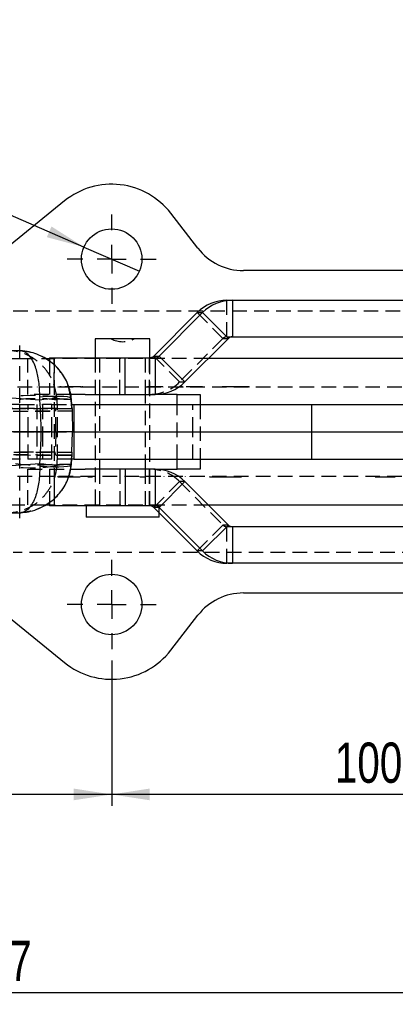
# Model space of a CAD drawing. Extents: x 79 to 812, y 8 to 551.
# Tile 12 of 31: x 301 to 366, y 191 to 362. Entities that reach past the tile are written whole.
import ezdxf

# ---------------------------------------------------------------- set-up
doc = ezdxf.new("R2010")
doc.units = 0
doc.header["$LTSCALE"] = 2
doc.linetypes.add('CENTERX2', pattern=[20.32, 12.7, -2.54, 2.54, -2.54])
doc.linetypes.add('HIDDEN', pattern=[1.905, 1.27, -0.635])
doc.layers.get('0').update_dxf_attribs({"linetype": 'CONTINUOUS'})
doc.styles.add('SLDTEXTSTYLE0', font='TXT', dxfattribs={"width": 0.75})
doc.dimstyles.new('SLDDIMSTYLE0', dxfattribs={"dimtxt": 7, "dimasz": 6.604, "dimexe": 0, "dimexo": 0.0625, "dimgap": 1.75, "dimtad": 1, "dimdec": 3, "dimrnd": 1e-09, "dimzin": 12, "dimtxsty": 'SLDTEXTSTYLE0', "dimsah": 1, "dimcen": 0.09, "dimazin": 3, "dimtfac": 1, "dimtdec": 3, "dimtofl": 0, "dimtmove": 0, "dimatfit": 3, "dimtolj": 1, "dimtzin": 12})
doc.dimstyles.new('SLDDIMSTYLE2', dxfattribs={"dimtxt": 7, "dimasz": 6.604, "dimexe": 0, "dimexo": 0.0625, "dimgap": 1.75, "dimtad": 1, "dimdec": 0, "dimrnd": 1e-09, "dimzin": 12, "dimtxsty": 'SLDTEXTSTYLE0', "dimsah": 1, "dimcen": 0.09, "dimazin": 3, "dimtfac": 1, "dimtdec": 0, "dimtofl": 0, "dimtmove": 0, "dimatfit": 3, "dimtolj": 1, "dimtzin": 12})
doc.dimstyles.new('SLDDIMSTYLE4', dxfattribs={"dimtxt": 7, "dimasz": 6.604, "dimexe": 0, "dimexo": 0.0625, "dimgap": 1.75, "dimtad": 1, "dimdec": 3, "dimrnd": 1e-09, "dimzin": 12, "dimtxsty": 'SLDTEXTSTYLE0', "dimblk1": 'NONE', "dimsah": 1, "dimcen": 0, "dimazin": 3, "dimtfac": 1, "dimtdec": 3, "dimtmove": 0, "dimatfit": 3, "dimtolj": 1, "dimtzin": 12})

# ---------------------------------------------------------------- blocks, each defined once
blk = doc.blocks.new('_D_5')
at = {"color": 179, "linetype": 'CONTINUOUS'}
for p, q in [((316.96, 250.33), (316.96, 225.08)), ((416.96, 250.33), (416.96, 225.08)), ((416.96, 227.08), (316.96, 227.08))]:
    blk.add_line(p, q, dxfattribs=at)
for points in [[(316.96, 227.08), (323.56, 226.07), (323.56, 228.1)], [(416.96, 227.08), (410.35, 228.1), (410.35, 226.07)]]:
    blk.add_solid(points, dxfattribs=at)
at = {"color": 179, "linetype": 'CONTINUOUS', "insert": (355.78, 236.1, -74.16), "char_height": 7, "attachment_point": 1, "style": 'SLDTEXTSTYLE0'}
blk.add_mtext('100', dxfattribs=at)
blk = doc.blocks.new('_D_6')
at = {"color": 179, "linetype": 'CONTINUOUS'}
for p, q in [((155.35, 277.38), (155.35, 225.08)), ((316.96, 250.33), (316.96, 225.08)), ((316.96, 227.08), (155.35, 227.08))]:
    blk.add_line(p, q, dxfattribs=at)
for points in [[(155.35, 227.08), (161.95, 226.07), (161.95, 228.1)], [(316.96, 227.08), (310.35, 228.1), (310.35, 226.07)]]:
    blk.add_solid(points, dxfattribs=at)
at = {"color": 179, "linetype": 'CONTINUOUS', "insert": (227.77, 236.1, -74.16), "char_height": 7, "attachment_point": 1, "style": 'SLDTEXTSTYLE0'}
blk.add_mtext('162', dxfattribs=at)
blk = doc.blocks.new('_D_7')
at = {"color": 179, "linetype": 'CONTINUOUS'}
for p, q in [((155.35, 277.38), (155.35, 190.62)), ((441.96, 275.33), (441.96, 190.62)), ((441.96, 192.62), (155.35, 192.62))]:
    blk.add_line(p, q, dxfattribs=at)
for points in [[(155.35, 192.62), (161.95, 191.61), (161.95, 193.64)], [(441.96, 192.62), (435.35, 193.64), (435.35, 191.61)]]:
    blk.add_solid(points, dxfattribs=at)
at = {"color": 179, "linetype": 'CONTINUOUS', "insert": (291.31, 201.65, -74.16), "char_height": 7, "attachment_point": 1, "style": 'SLDTEXTSTYLE0'}
blk.add_mtext('287', dxfattribs=at)
blk = doc.blocks.new('_D_10')
at = {"color": 179, "linetype": 'CONTINUOUS'}
for q in [(240.3, 353.41), (321.77, 317.99)]:
    blk.add_line((312.14, 322.17), q, dxfattribs=at)
blk.add_solid([(312.14, 322.17), (306.49, 325.74), (305.68, 323.88)], dxfattribs=at)
at = {"color": 179, "linetype": 'CONTINUOUS', "char_height": 7, "attachment_point": 1, "rotation": 336.5012, "style": 'SLDTEXTSTYLE0'}
for s, insert in [('%%c', (243.89, 361.67, -74.16)), ('10,5', (253.62, 357.56, -74.16))]:
    blk.add_mtext(s, dxfattribs=dict(at, insert=insert))
blk = doc.blocks.new('_NONE')
blk = doc.blocks.new('SW_CENTERMARKSYMBOL_3')
at = {"color": 0, "linetype": 'CONTINUOUS'}
for p, q in [((0, 5), (0, 7.75)), ((0, 0), (0, 2.5)), ((-5, 0), (-7.75, 0)), ((0, 0), (-2.5, 0)), ((0, 0), (0, -2.5)), ((0, 0), (2.5, 0)), ((5, 0), (7.75, 0)), ((0, -5), (0, -7.75))]:
    blk.add_line(p, q, dxfattribs=at)
blk = doc.blocks.new('SW_CENTERMARKSYMBOL_4')
at = {"color": 0, "linetype": 'CONTINUOUS'}
for p, q in [((0, 5), (0, 7.75)), ((0, 0), (0, 2.5)), ((-5, 0), (-7.75, 0)), ((0, 0), (-2.5, 0)), ((0, 0), (0, -2.5)), ((0, 0), (2.5, 0)), ((5, 0), (7.75, 0)), ((0, -5), (0, -7.75))]:
    blk.add_line(p, q, dxfattribs=at)

msp = doc.modelspace()

# ---------------------------------------------------------------- linework, layer by layer
at = {"color": 7, "linetype": 'CONTINUOUS'}
for p, q in [((308.7811, 330.1889), (283.497, 309.7389)), ((331.9538, 321.954), (327.2303, 328.0465)), ((394.0559, 318.0812), (339.8568, 318.0812)), ((337.0116, 312.9312), (337.9558, 312.9312)), ((337.9558, 312.9312), (337.9558, 306.5812)), ((337.9558, 312.9312), (371.1675, 312.9312)), ((331.818, 310.7784), (324.2689, 303.2241)), ((325.2131, 303.2241), (332.7622, 310.7784)), ((331.818, 310.7784), (332.7622, 310.7784)), ((332.7622, 310.7784), (337.2492, 306.2883)), ((314.0868, 306.2312), (314.0868, 302.9312)), ((323.6118, 306.2312), (314.0868, 306.2312)), ((323.6118, 302.9312), (323.6118, 306.2312)), ((329.7001, 298.7339), (337.2492, 306.2883)), ((337.9558, 306.5812), (371.1675, 306.5812)), ((300.9563, 304.1722), (300.9563, 305.0812)), ((299.8794, 304.2187), (301.1312, 304.1406)), ((305.3801, 302.8312), (306.1493, 302.8312)), ((306.1493, 302.9312), (306.1493, 302.343)), ((306.1493, 302.9312), (319.3214, 302.9312)), ((319.3214, 296.5812), (319.3214, 302.9312)), ((319.3214, 302.9312), (324.5064, 302.9312)), ((324.2689, 303.2241), (325.2131, 303.2241)), ((324.5064, 302.9312), (324.5064, 296.5812)), ((325.2131, 303.2241), (329.7001, 298.7339)), ((374.3847, 302.8312), (333.7945, 302.8312)), ((304.4682, 295.5802), (294.7682, 296.2736)), ((304.4682, 295.5802), (304.4714, 296.117)), ((312.3493, 296.5812), (309.815, 296.5812)), ((309.9585, 295.6338), (309.9335, 295.9322)), ((312.3493, 296.5812), (319.3214, 296.5812)), ((319.3214, 296.5812), (324.5064, 296.5812)), ((328.3493, 296.5812), (324.5064, 296.5812)), ((328.3493, 294.8312), (328.3493, 296.5812)), ((332.3493, 296.5812), (332.3493, 294.8312)), ((310.0162, 294.8312), (309.9611, 295.6352)), ((310.0166, 294.8312), (310.3774, 294.8312)), ((310.3774, 294.8312), (310.3774, 290.0812)), ((310.3774, 294.8312), (351.7791, 294.8312)), ((351.7791, 290.0812), (351.7791, 294.8312)), ((351.7791, 294.8312), (407.2078, 294.8312)), ((310.0683, 293.677), (310.1485, 290.0812)), ((310.0402, 286.5205), (310.1485, 290.0812)), ((310.1748, 290.0812), (310.3774, 290.0812)), ((310.3774, 290.0812), (310.3774, 285.3312)), ((310.3774, 290.0812), (351.7791, 290.0812)), ((351.7791, 285.3312), (351.7791, 290.0812)), ((351.7791, 290.0812), (407.2078, 290.0812)), ((294.7682, 283.8887), (304.4682, 284.5821)), ((304.4682, 284.5821), (304.4714, 284.0454)), ((309.9611, 284.5271), (310.0184, 285.3312)), ((310.3774, 285.3312), (310.0181, 285.3312)), ((310.3774, 285.3312), (351.7791, 285.3312)), ((328.3493, 283.5812), (328.3493, 285.3312)), ((332.3493, 285.3312), (332.3493, 283.5812)), ((351.7791, 285.3312), (407.2078, 285.3312)), ((309.8284, 283.5812), (312.3493, 283.5812)), ((319.3214, 283.5812), (312.3493, 283.5812)), ((319.3214, 283.5812), (319.3214, 277.2312)), ((324.5064, 283.5812), (319.3214, 283.5812)), ((324.5064, 283.5812), (324.5064, 277.2312)), ((324.5064, 283.5812), (328.3493, 283.5812)), ((329.7001, 281.4284), (325.2131, 276.9383)), ((337.2492, 273.8741), (329.7001, 281.4284)), ((306.1493, 277.3312), (305.398, 277.3312)), ((306.1493, 277.8159), (306.1493, 277.2312)), ((319.3214, 277.2312), (306.1493, 277.2312)), ((312.4993, 277.2312), (312.4993, 275.2312)), ((324.5064, 277.2312), (319.3214, 277.2312)), ((374.3847, 277.3312), (333.7945, 277.3312)), ((301.1312, 276.0217), (299.8794, 275.9436)), ((300.9563, 275.0812), (300.9563, 276.0876)), ((325.1993, 275.2312), (325.1993, 276.4883)), ((325.1993, 276.0071), (331.818, 269.3839)), ((332.7622, 269.3839), (325.2131, 276.9383)), ((325.1993, 275.2312), (312.4993, 275.2312)), ((337.2492, 273.8741), (332.7622, 269.3839)), ((337.9558, 273.5812), (337.9558, 267.2312)), ((371.1675, 273.5812), (337.9558, 273.5812)), ((283.497, 270.4234), (308.7811, 249.9734)), ((332.7622, 269.3839), (331.818, 269.3839)), ((337.9558, 267.2312), (337.0116, 267.2312)), ((371.1675, 267.2312), (337.9558, 267.2312)), ((339.8568, 262.0812), (394.0559, 262.0812)), ((327.2303, 252.1158), (331.9538, 258.2083))]:
    msp.add_line(p, q, dxfattribs=at)
at = {"color": 7, "linetype": 'HIDDEN'}
for p, q in [((337.0116, 306.5812), (337.0116, 312.9312)), ((299.8256, 311.0812), (419.5232, 311.0812)), ((336.305, 306.2883), (331.818, 310.7784)), ((336.305, 306.2883), (328.7559, 298.7339)), ((336.305, 306.2883), (337.2492, 306.2883)), ((337.0116, 306.5812), (337.9558, 306.5812)), ((302.3493, 302.7812), (196.4386, 302.7812)), ((300.9563, 302.7812), (233.9563, 302.7812)), ((300.9563, 276.0876), (300.9563, 304.1722)), ((300.9563, 302.8312), (305.3801, 302.8312)), ((302.3493, 296.5812), (302.3493, 302.7812)), ((306.1493, 302.8312), (306.9563, 302.8312)), ((306.9563, 302.8312), (306.9563, 277.3312)), ((333.7945, 302.8312), (306.9563, 302.8312)), ((306.9563, 297.8312), (306.9563, 302.8312)), ((314.0868, 302.9312), (314.0868, 277.2312)), ((314.8493, 302.9312), (314.8493, 296.5812)), ((318.3773, 296.5812), (318.3773, 302.9312)), ((322.8493, 296.5812), (322.8493, 302.9312)), ((323.5623, 302.9312), (323.6118, 302.9324)), ((323.5623, 296.5812), (323.5623, 302.9312)), ((323.6118, 277.2312), (323.6118, 302.9312)), ((328.7559, 298.7339), (324.2689, 303.2241)), ((306.1493, 302.343), (306.1493, 296.5812)), ((306.9563, 297.8312), (294.0429, 297.8312)), ((301.0363, 297.8812), (301.0363, 297.8312)), ((303.9959, 297.8812), (303.9959, 297.8312)), ((416.9563, 297.8312), (306.9563, 297.8312)), ((307.537, 297.8812), (307.537, 297.8312)), ((307.9488, 297.8812), (307.9488, 297.8312)), ((308.1434, 297.8812), (308.1434, 297.8312)), ((308.1434, 297.8812), (308.1579, 297.8812)), ((308.1579, 297.8812), (308.1579, 297.8312)), ((311.3233, 297.8812), (308.1579, 297.8812)), ((309.8243, 297.8812), (309.8243, 297.8312)), ((310.3583, 297.8812), (310.3583, 297.8312)), ((310.6253, 297.8812), (310.6253, 297.8312)), ((311.3233, 297.8812), (311.3233, 297.8312)), ((311.3732, 297.8812), (311.3732, 297.8312)), ((311.6547, 297.8812), (311.6547, 297.8312)), ((311.8091, 297.8812), (311.8091, 297.8312)), ((311.9635, 297.8812), (311.9635, 297.8312)), ((315.2988, 297.8812), (315.2988, 297.8312)), ((317.6504, 297.8812), (317.6504, 297.8312)), ((320.137, 297.8812), (320.137, 297.8312)), ((323.1635, 297.8812), (323.1635, 297.8312)), ((323.3549, 297.8812), (323.3549, 297.8312)), ((325.6421, 297.8812), (323.3549, 297.8812)), ((325.6421, 297.8812), (325.6421, 297.8312)), ((325.84, 297.8812), (325.84, 297.8312)), ((328.7559, 298.7339), (329.7001, 298.7339)), ((329.0723, 297.8812), (329.0723, 297.8312)), ((329.2139, 297.8812), (329.2139, 297.8312)), ((329.2186, 297.8812), (329.2139, 297.8812)), ((329.2509, 297.8812), (329.2509, 297.8312)), ((329.2509, 297.8812), (329.2573, 297.8812)), ((329.2573, 297.8812), (329.2573, 297.8312)), ((332.4292, 297.8812), (329.2573, 297.8812)), ((329.3924, 297.8812), (329.3924, 297.8312)), ((331.7488, 297.8812), (331.7488, 297.8312)), ((332.2635, 297.8812), (332.2635, 297.8312)), ((332.4292, 297.8812), (332.4292, 297.8312)), ((332.7782, 297.8812), (332.7782, 297.8312)), ((336.1714, 297.8812), (336.1714, 297.8312)), ((336.3017, 297.8812), (336.3017, 297.8312)), ((336.313, 297.8812), (336.313, 297.8312)), ((336.4802, 297.8812), (336.4802, 297.8312)), ((336.6491, 297.8812), (336.6491, 297.8312)), ((336.7682, 297.8812), (336.7682, 297.8312)), ((337.2346, 297.8812), (337.2346, 297.8312)), ((337.3327, 297.8812), (337.3327, 297.8312)), ((339.8194, 297.8812), (337.3327, 297.8812)), ((338.8093, 297.8812), (338.8093, 297.8312)), ((339.8194, 297.8812), (339.8194, 297.8312)), ((340.3341, 297.8812), (340.3341, 297.8312)), ((340.8488, 297.8812), (340.8488, 297.8312)), ((309.815, 296.5812), (302.3493, 296.5812)), ((314.8493, 296.5812), (314.8493, 283.5812)), ((322.8493, 283.5812), (322.8493, 296.5812)), ((301.0096, 294.8312), (234.9879, 294.8312)), ((301.0096, 290.0812), (301.0096, 294.8312)), ((301.0096, 294.8312), (304.9004, 294.8312)), ((302.4161, 290.0812), (302.4161, 294.8312)), ((303.9329, 294.8312), (303.9329, 290.0812)), ((304.9004, 294.8312), (304.9004, 290.0812)), ((306.5787, 294.8312), (304.9004, 294.8312)), ((306.5787, 290.0812), (306.5787, 294.8312)), ((306.5787, 294.8312), (310.0166, 294.8312)), ((307.4609, 295.6029), (307.4474, 295.8062)), ((307.5475, 290.0812), (307.5475, 294.8312)), ((309.9024, 295.7456), (309.9419, 295.8467)), ((309.9024, 295.7456), (309.9172, 295.5802)), ((309.9172, 295.5802), (309.9611, 295.6351)), ((310.0634, 294.1425), (310.0162, 294.8312)), ((328.3493, 285.3312), (328.3493, 294.8312)), ((331.0891, 290.0812), (331.0891, 294.8312)), ((332.3493, 294.8312), (332.3493, 285.3312)), ((204.5753, 293.2254), (307.2436, 293.677)), ((307.3655, 294.1424), (204.9494, 293.6919)), ((310.0683, 293.677), (223.2732, 293.2956)), ((223.3248, 293.7612), (310.0703, 294.1423)), ((307.2637, 290.0812), (307.2436, 293.677)), ((307.3655, 294.1424), (307.5482, 294.1426)), ((307.5482, 294.1426), (310.0236, 294.1426)), ((310.0236, 294.1426), (310.0703, 294.1423)), ((204.6491, 290.097), (307.2637, 290.0812)), ((310.1485, 290.0812), (223.7638, 290.0944)), ((301.0096, 290.0812), (234.9879, 290.0812)), ((301.0096, 285.3312), (301.0096, 290.0812)), ((301.0096, 290.0812), (304.9004, 290.0812)), ((302.4161, 285.3312), (302.4161, 290.0812)), ((303.9329, 290.0812), (303.9329, 285.3312)), ((304.9004, 290.0812), (304.9004, 285.3312)), ((306.5787, 290.0812), (304.9004, 290.0812)), ((306.5787, 285.3312), (306.5787, 290.0812)), ((306.5787, 290.0812), (310.1748, 290.0812)), ((307.2637, 290.0812), (307.1551, 286.5205)), ((307.5475, 285.3312), (307.5475, 290.0812)), ((331.0891, 285.3312), (331.0891, 290.0812)), ((307.1551, 286.5205), (204.6491, 286.9713)), ((205.024, 286.4699), (307.2943, 286.0202)), ((223.7638, 286.8995), (310.0402, 286.5205)), ((310.0593, 286.0202), (223.8154, 286.3991)), ((307.2943, 286.0202), (307.5482, 286.0197)), ((307.5482, 286.0197), (310.0236, 286.0197)), ((310.0184, 285.3312), (310.0674, 286.0186)), ((310.047, 286.02), (310.0593, 286.0202)), ((301.0096, 285.3312), (234.9879, 285.3312)), ((304.9004, 285.3312), (301.0096, 285.3312)), ((306.5787, 285.3312), (304.9004, 285.3312)), ((310.0181, 285.3312), (306.5787, 285.3312)), ((307.4474, 284.3562), (307.4609, 284.5594)), ((309.9172, 284.5821), (309.9024, 284.4168)), ((309.9024, 284.4168), (309.9419, 284.3157)), ((309.9611, 284.5272), (309.9172, 284.5821)), ((306.9563, 282.3312), (294.0429, 282.3312)), ((302.3493, 283.5812), (309.8284, 283.5812)), ((302.3493, 277.3812), (302.3493, 283.5812)), ((306.1493, 283.5812), (306.1493, 277.8159)), ((306.9563, 282.3312), (306.9563, 277.3312)), ((416.9563, 282.3312), (306.9563, 282.3312)), ((307.5884, 282.2812), (307.5884, 282.3312)), ((308.2502, 282.2812), (308.2502, 282.3312)), ((308.9119, 282.2812), (308.9119, 282.3312)), ((308.9119, 282.2812), (312.1091, 282.2812)), ((310.2106, 282.2812), (310.2106, 282.3312)), ((312.1091, 282.2812), (312.1091, 282.3312)), ((312.8349, 282.2812), (312.8349, 282.3312)), ((312.988, 282.2812), (312.988, 282.3312)), ((313.2051, 282.2812), (313.2051, 282.3312)), ((313.4202, 282.2812), (313.4202, 282.3312)), ((313.4347, 282.2812), (313.4347, 282.3312)), ((313.6022, 282.2812), (313.6022, 282.3312)), ((314.8493, 283.5812), (314.8493, 277.2312)), ((316.959, 282.2812), (316.959, 282.3312)), ((317.6931, 282.2812), (317.6931, 282.3312)), ((318.3773, 283.5812), (318.3773, 277.2312)), ((318.4149, 282.2812), (318.4149, 282.3312)), ((321.8296, 282.2812), (321.8296, 282.3312)), ((322.0426, 282.2812), (322.0426, 282.3312)), ((322.0426, 282.2812), (322.8884, 282.2812)), ((322.8493, 277.2312), (322.8493, 283.5812)), ((322.8884, 282.2812), (322.8884, 282.3312)), ((323.5623, 277.2312), (323.5623, 283.5812)), ((324.9357, 282.2812), (324.9357, 282.3312)), ((326.0649, 282.2812), (326.0649, 282.3312)), ((329.0825, 282.2812), (329.0825, 282.3312)), ((329.8167, 282.2812), (329.8167, 282.3312)), ((330.5384, 282.2812), (330.5384, 282.3312)), ((333.9717, 282.3374), (333.9717, 282.2749)), ((334.0379, 282.2812), (334.0379, 282.3312)), ((334.0379, 282.2812), (334.0631, 282.2812)), ((334.0834, 282.3374), (334.0834, 282.2749)), ((334.1434, 282.2812), (334.1434, 282.3312)), ((334.5487, 282.2812), (334.5487, 282.3312)), ((334.7079, 282.2812), (334.7079, 282.3312)), ((335.2311, 282.2812), (335.2311, 282.3312)), ((335.3924, 282.2812), (335.3924, 282.3312)), ((335.3924, 282.2812), (336.8235, 282.2812)), ((335.9922, 282.2812), (335.9922, 282.3312)), ((336.7325, 282.2812), (336.7325, 282.3312)), ((336.8235, 282.2812), (336.8235, 282.3312)), ((336.8235, 282.2812), (338.2752, 282.2812)), ((337.5701, 282.2812), (337.5701, 282.3312)), ((338.2401, 282.2812), (338.2401, 282.3312)), ((338.2752, 282.2812), (338.2752, 282.3312)), ((338.8957, 282.2812), (338.8957, 282.3312)), ((338.9453, 282.2812), (338.9453, 282.3312)), ((339.4065, 282.2812), (339.4065, 282.3312)), ((339.4751, 282.2749), (339.4751, 282.3374)), ((339.5052, 282.2812), (339.5099, 282.2812)), ((339.5099, 282.2812), (339.5099, 282.3312)), ((339.5658, 282.2749), (339.5658, 282.3374)), ((362.7707, 282.2812), (362.7707, 282.3312)), ((363.2854, 282.2812), (363.2854, 282.3312)), ((363.8002, 282.2812), (363.8002, 282.3312)), ((363.8002, 282.2812), (366.2868, 282.2812)), ((364.8103, 282.2812), (364.8103, 282.3312)), ((366.2868, 282.2812), (366.2868, 282.3312)), ((324.2689, 276.9383), (328.7559, 281.4284)), ((329.7001, 281.4284), (328.7559, 281.4284)), ((328.7559, 281.4284), (336.305, 273.8741)), ((196.4314, 277.3812), (302.3493, 277.3812)), ((233.9563, 277.3812), (300.9563, 277.3812)), ((305.398, 277.3312), (300.9563, 277.3312)), ((306.9563, 277.3312), (306.1493, 277.3312)), ((333.7945, 277.3312), (306.9563, 277.3312)), ((325.1993, 277.2312), (324.5064, 277.2312)), ((325.1993, 276.4883), (325.1993, 277.2312)), ((324.2689, 276.9383), (325.1993, 276.0071)), ((324.8286, 276.9383), (324.2689, 276.9383)), ((331.818, 269.3839), (336.305, 273.8741)), ((337.2492, 273.8741), (336.305, 273.8741)), ((337.9558, 273.5812), (337.0116, 273.5812)), ((337.0116, 267.2312), (337.0116, 273.5812)), ((419.5232, 269.0812), (299.8256, 269.0812))]:
    msp.add_line(p, q, dxfattribs=at)
at = {"color": 179, "linetype": 'CENTERX2'}
msp.add_line((306.3493, 290.0812), (153.3493, 290.0812), dxfattribs=at)
at = {"color": 8, "linetype": 'CONTINUOUS'}
msp.add_line((325.2131, 276.9383), (324.8286, 276.9383), dxfattribs=at)
at = {"color": 7, "linetype": 'HIDDEN', "flags": 128}
for points in [[(307.4474, 295.8062), (307.1617, 295.9815), (306.6464, 296.1308), (305.9205, 296.2487), (305.0106, 296.3307), (303.9503, 296.3739), (302.7786, 296.3766), (301.5384, 296.3388), (300.2755, 296.2619)], [(307.4474, 284.3562), (307.1617, 284.1808), (306.6464, 284.0315), (305.9205, 283.9136), (305.0106, 283.8316), (303.9503, 283.7885), (302.7786, 283.7857), (301.5384, 283.8235), (300.2755, 283.9005)]]:
    msp.add_lwpolyline(points, dxfattribs=at)
at = {"color": 8, "linetype": 'CONTINUOUS', "flags": 128}
for points in [[(309.9419, 295.8467), (309.9218, 295.8995), (309.7077, 296.0292), (309.2677, 296.13), (308.6174, 296.1983), (307.7801, 296.2317), (306.7856, 296.229), (305.6694, 296.1903), (304.4714, 296.117)], [(309.9419, 284.3157), (309.9218, 284.2628), (309.7077, 284.1332), (309.2677, 284.0324), (308.6174, 283.964), (307.7801, 283.9306), (306.7856, 283.9333), (305.6694, 283.972), (304.4714, 284.0454)]]:
    msp.add_lwpolyline(points, dxfattribs=at)
at = {"color": 7, "linetype": 'CONTINUOUS'}
for centre in [(316.9563, 320.0812), (316.9563, 260.0812)]:
    msp.add_circle(centre, 5.25, dxfattribs=at)
for centre, radius, start, end in [((316.9563, 320.0812), 13, 37.786262, 128.966164), ((339.8568, 328.0812), 10, 217.786262, 270), ((337.0121, 305.5888), 7.3424, 90.003396, 135.024619), ((337.9563, 305.5888), 7.3424, 90.003402, 135.024612), ((337.9559, 305.5822), 0.999, 90.003586, 135.024437), ((323.5622, 303.9301), 0.999, 272.8494, 315.024688), ((324.5064, 303.9301), 0.999, 270.003484, 315.024539), ((324.506, 303.9236), 7.3424, 270.003415, 315.024599), ((324.506, 276.2388), 7.3424, 44.975401, 89.996585), ((324.5064, 276.2322), 0.999, 44.975461, 89.996516), ((337.9559, 274.5801), 0.999, 224.975563, 269.996414), ((337.0121, 274.5735), 7.3424, 224.975381, 269.996604), ((337.9563, 274.5735), 7.3424, 224.975388, 269.996598), ((339.8568, 252.0812), 10, 90, 142.213738), ((316.9563, 260.0812), 13, 231.033836, 322.213738)]:
    msp.add_arc(centre, radius, start, end, dxfattribs=at)
at = {"color": 7, "linetype": 'HIDDEN'}
for centre, radius, start, end in [((318.8493, 309.9812), 4.25, 241.927513, 298.072487), ((337.0117, 305.5822), 0.999, 90.003384, 135.024639), ((323.5618, 303.9236), 7.3424, 270.003415, 315.024599), ((303.8552, 267.488), 28.3453, 82.691868, 97.308132), ((303.8552, 312.6744), 28.3453, 262.691868, 277.308132), ((323.5618, 276.2388), 7.3424, 44.975401, 89.996585), ((323.5622, 276.2322), 0.999, 44.975213, 89.996657), ((337.0117, 274.5801), 0.999, 224.975361, 269.996616)]:
    msp.add_arc(centre, radius, start, end, dxfattribs=at)
at = {"color": 8, "linetype": 'CONTINUOUS'}
for centre, radius, start, end in [((307.3976, 277.2881), 18.5252, 82.04595, 99.098466), ((307.3978, 302.8797), 18.5307, 260.903421, 277.950852)]:
    msp.add_arc(centre, radius, start, end, dxfattribs=at)
at = {"color": 7, "linetype": 'CONTINUOUS'}
msp.add_ellipse((232.1547, 290.0812), major_axis=(72.5311, 0), ratio=0.97958024, start_param=6.20571082, end_param=6.36065979, dxfattribs=at)
at = {"color": 7, "linetype": 'HIDDEN'}
for centre, major_axis, ratio, start_param, end_param in [((244.7907, 290.0812), (0, 71.05), 0.88473295, 4.76958394, 4.7901843), ((232.1547, 290.0812), (77.9965, 0), 0.91093838, 0.05719496, 0.07747448), ((244.7907, 290.0812), (0, 71.05), 0.88473295, 4.63459366, 4.65519402), ((232.1547, 290.0812), (77.9965, 0), 0.91093838, 6.20571082, 6.22599035)]:
    msp.add_ellipse(centre, major_axis=major_axis, ratio=ratio, start_param=start_param, end_param=end_param, dxfattribs=at)
for points, knots in [([(301.1312, 304.1406), (300.8257, 304.1464), (300.2232, 304.1578), (299.6234, 304.1706), (299.3277, 304.1769)], [0, 0, 0, 0, 0.507097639, 1, 1, 1, 1]), ([(307.4474, 295.8062), (307.3032, 296.7083), (307.0155, 298.509), (305.826, 300.5619), (304.5117, 301.9939), (303.1217, 303.0455), (301.3923, 303.8564), (300.036, 304.1267), (299.3338, 304.1765), (299.3277, 304.1769)], [0, 0, 0, 0, 0.20644597, 0.41210642, 0.53849631, 0.66491025, 0.82737498, 0.99850934, 1, 1, 1, 1]), ([(309.9024, 295.7456), (309.7374, 296.6776), (309.4122, 298.5145), (308.0933, 300.582), (306.6626, 302.0122), (305.1629, 303.0463), (303.3111, 303.8371), (301.8781, 304.0947), (301.1377, 304.1402), (301.1312, 304.1406)], [0, 0, 0, 0, 0.21230424, 0.41844228, 0.5427813, 0.67116982, 0.83069239, 0.99851474, 1, 1, 1, 1]), ([(308.1579, 297.8812), (308.1432, 297.8812), (308.1134, 297.8812), (308.0723, 297.8812), (308.0325, 297.8812), (308.003, 297.8812), (307.975, 297.8812), (307.9623, 297.8812), (307.9494, 297.8812), (307.949, 297.8812), (307.9488, 297.8812)], [0, 0, 0, 0, 0.08669064, 0.17476658, 0.27198843, 0.37684782, 0.4961948, 0.63950694, 0.80615383, 1, 1, 1, 1]), ([(311.6547, 297.8812), (311.6539, 297.8812), (311.6525, 297.8812), (311.6375, 297.8812), (311.6088, 297.8812), (311.5717, 297.8812), (311.5233, 297.8812), (311.4643, 297.8812), (311.3966, 297.8812), (311.3487, 297.8812), (311.3233, 297.8812)], [0, 0, 0, 0, 0.15087355, 0.28722918, 0.40517443, 0.5169846, 0.62602141, 0.74134093, 0.86358285, 1, 1, 1, 1]), ([(311.9635, 297.8812), (311.9634, 297.8812), (311.9631, 297.8812), (311.9567, 297.8812), (311.9466, 297.8812), (311.9297, 297.8812), (311.905, 297.8812), (311.8769, 297.8812), (311.8448, 297.8812), (311.8211, 297.8812), (311.8091, 297.8812)], [0, 0, 0, 0, 0.19308789, 0.3678692, 0.51785537, 0.64236847, 0.74630951, 0.83467845, 0.91595249, 1, 1, 1, 1]), ([(323.3549, 297.8812), (323.3409, 297.8812), (323.3136, 297.8812), (323.2754, 297.8812), (323.2398, 297.8812), (323.2144, 297.8812), (323.191, 297.8812), (323.1765, 297.8812), (323.1642, 297.8812), (323.1637, 297.8812), (323.1635, 297.8812)], [0, 0, 0, 0, 0.09211744, 0.17814046, 0.26438081, 0.368276, 0.48843438, 0.63066035, 0.79852117, 1, 1, 1, 1]), ([(325.84, 297.8812), (325.8395, 297.8812), (325.8387, 297.8812), (325.8287, 297.8812), (325.8158, 297.8812), (325.795, 297.8812), (325.7656, 297.8812), (325.7303, 297.8812), (325.6878, 297.8812), (325.6578, 297.8812), (325.6421, 297.8812)], [0, 0, 0, 0, 0.19861708, 0.36707153, 0.50645325, 0.61712461, 0.711213, 0.80594362, 0.89847242, 1, 1, 1, 1]), ([(329.2573, 297.8812), (329.2442, 297.8812), (329.2177, 297.8812), (329.1813, 297.8812), (329.1452, 297.8812), (329.1202, 297.8812), (329.0939, 297.8812), (329.0821, 297.8812), (329.0742, 297.8812), (329.073, 297.8812), (329.0723, 297.8812)], [0, 0, 0, 0, 0.07719276, 0.15569397, 0.24396727, 0.34851113, 0.47298072, 0.62257455, 0.79883244, 1, 1, 1, 1]), ([(332.7782, 297.8812), (332.7772, 297.8812), (332.7754, 297.8812), (332.7555, 297.8812), (332.719, 297.8812), (332.654, 297.8812), (332.5559, 297.8812), (332.4706, 297.8812), (332.4292, 297.8812)], [0, 0, 0, 0, 0.16678551, 0.31276236, 0.43937964, 0.5590309, 0.78614469, 1, 1, 1, 1]), ([(336.3017, 297.8812), (336.2878, 297.8812), (336.2629, 297.8812), (336.2287, 297.8812), (336.2075, 297.8812), (336.1878, 297.8812), (336.1755, 297.8812), (336.1726, 297.8812), (336.1714, 297.8812)], [0, 0, 0, 0, 0.25051133, 0.44866232, 0.60836496, 0.71876072, 0.87820418, 1, 1, 1, 1]), ([(336.7682, 297.8812), (336.7252, 297.8812), (336.6487, 297.8812), (336.5464, 297.8812), (336.4662, 297.8812), (336.405, 297.8812), (336.3591, 297.8812), (336.3309, 297.8812), (336.3157, 297.8812), (336.3139, 297.8812), (336.313, 297.8812)], [0, 0, 0, 0, 0.24093166, 0.42878133, 0.57877368, 0.69588198, 0.7888733, 0.86138068, 0.93016722, 1, 1, 1, 1]), ([(337.3327, 297.8812), (337.3215, 297.8812), (337.2998, 297.8812), (337.2573, 297.8812), (337.2079, 297.8812), (337.1483, 297.8812), (337.0784, 297.8812), (336.993, 297.8812), (336.8884, 297.8812), (336.8111, 297.8812), (336.7682, 297.8812)], [0, 0, 0, 0, 0.0930697, 0.1801088, 0.27154947, 0.37250569, 0.48851204, 0.62305829, 0.79084207, 1, 1, 1, 1]), ([(340.3341, 297.8812), (340.2885, 297.8812), (340.2056, 297.8812), (340.0931, 297.8812), (340.0024, 297.8812), (339.9322, 297.8812), (339.8776, 297.8812), (339.8421, 297.8812), (339.8233, 297.8812), (339.8207, 297.8812), (339.8194, 297.8812)], [0, 0, 0, 0, 0.23177102, 0.42082793, 0.57544077, 0.69643179, 0.79058611, 0.86393428, 0.93098412, 1, 1, 1, 1]), ([(340.8488, 297.8812), (340.8475, 297.8812), (340.8448, 297.8812), (340.8261, 297.8812), (340.7893, 297.8812), (340.7353, 297.8812), (340.6645, 297.8812), (340.573, 297.8812), (340.4609, 297.8812), (340.3786, 297.8812), (340.3341, 297.8812)], [0, 0, 0, 0, 0.06905503, 0.13614289, 0.21158208, 0.30326861, 0.42697252, 0.58167306, 0.77355099, 1, 1, 1, 1]), ([(307.4474, 295.8062), (307.8534, 295.7953), (308.6719, 295.7734), (309.4901, 295.7549), (309.9024, 295.7456)], [0, 0, 0, 0, 0.49613137, 1, 1, 1, 1]), ([(307.2436, 293.677), (307.2434, 293.7316), (307.243, 293.8409), (307.265, 293.9825), (307.2993, 294.0871), (307.3354, 294.1364), (307.3578, 294.1408), (307.3655, 294.1424)], [0, 0, 0, 0, 0.219332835, 0.438619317, 0.659402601, 0.883981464, 1, 1, 1, 1]), ([(310.0703, 294.1423), (310.0688, 294.1367), (310.0658, 294.1254), (310.0617, 294.0377), (310.0604, 293.9092), (310.0632, 293.7798), (310.0671, 293.7007), (310.0683, 293.677)], [0, 0, 0, 0, 0.22772002, 0.45547735, 0.68193897, 0.9046863, 1, 1, 1, 1]), ([(307.2943, 286.0202), (307.2769, 286.0259), (307.2421, 286.0373), (307.1957, 286.1258), (307.1631, 286.2553), (307.1503, 286.3956), (307.1538, 286.4859), (307.1551, 286.5205)], [0, 0, 0, 0, 0.21931997, 0.43870316, 0.65612234, 0.86836948, 1, 1, 1, 1]), ([(310.0431, 286.0949), (310.0447, 286.0783), (310.0495, 286.0302), (310.0554, 286.0241), (310.0593, 286.0202)], [0, 0, 0, 0, 0.34453692, 1, 1, 1, 1]), ([(307.4474, 284.3562), (307.3137, 283.4958), (307.057, 281.8443), (306.0073, 279.887), (304.8184, 278.4591), (303.4197, 277.2941), (301.7761, 276.4511), (300.317, 276.0853), (299.5451, 276.0008), (299.3338, 275.9859), (299.3277, 275.9854)], [0, 0, 0, 0, 0.19675765, 0.37770031, 0.50530728, 0.63294004, 0.80984646, 0.94806071, 0.99850995, 1, 1, 1, 1]), ([(309.9024, 284.4168), (309.7374, 283.4847), (309.4122, 281.6478), (308.0933, 279.5803), (306.6626, 278.1501), (305.1629, 277.116), (303.3111, 276.3252), (301.8781, 276.0676), (301.1377, 276.0221), (301.1312, 276.0217)], [0, 0, 0, 0, 0.21230424, 0.41844228, 0.5427813, 0.67116982, 0.83069239, 0.99851474, 1, 1, 1, 1]), ([(309.9024, 284.4168), (309.4901, 284.4074), (308.6719, 284.389), (307.8534, 284.367), (307.4474, 284.3562)], [0, 0, 0, 0, 0.50386863, 1, 1, 1, 1]), ([(307.5884, 282.2812), (307.5901, 282.2812), (307.5935, 282.2812), (307.6176, 282.2812), (307.6649, 282.2812), (307.7343, 282.2812), (307.8253, 282.2812), (307.9429, 282.2812), (308.0871, 282.2812), (308.1929, 282.2812), (308.2502, 282.2812)], [0, 0, 0, 0, 0.069055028, 0.136142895, 0.211582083, 0.303268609, 0.426972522, 0.58167306, 0.773550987, 1, 1, 1, 1]), ([(308.2502, 282.2812), (308.3088, 282.2812), (308.4153, 282.2812), (308.56, 282.2812), (308.6766, 282.2812), (308.7669, 282.2812), (308.837, 282.2812), (308.8827, 282.2812), (308.9069, 282.2812), (308.9102, 282.2812), (308.9119, 282.2812)], [0, 0, 0, 0, 0.23177102, 0.42082793, 0.57544077, 0.69643179, 0.79058611, 0.86393428, 0.93098412, 1, 1, 1, 1]), ([(312.8349, 282.2812), (312.8902, 282.2812), (312.9885, 282.2812), (313.1201, 282.2812), (313.2232, 282.2812), (313.3018, 282.2812), (313.3608, 282.2812), (313.3971, 282.2812), (313.4167, 282.2812), (313.419, 282.2812), (313.4202, 282.2812)], [0, 0, 0, 0, 0.24093166, 0.42878133, 0.57877368, 0.69588198, 0.7888733, 0.86138068, 0.93016722, 1, 1, 1, 1]), ([(313.4347, 282.2812), (313.4525, 282.2812), (313.4846, 282.2812), (313.5286, 282.2812), (313.5558, 282.2812), (313.5811, 282.2812), (313.5969, 282.2812), (313.6006, 282.2812), (313.6022, 282.2812)], [0, 0, 0, 0, 0.25051133, 0.44866232, 0.60836496, 0.71876072, 0.87820418, 1, 1, 1, 1]), ([(321.8296, 282.2812), (321.8308, 282.2812), (321.8331, 282.2812), (321.8382, 282.2812), (321.8584, 282.2812), (321.8798, 282.2812), (321.9098, 282.2812), (321.9482, 282.2812), (321.9933, 282.2812), (322.0258, 282.2812), (322.0426, 282.2812)], [0, 0, 0, 0, 0.20655317, 0.38098825, 0.52593921, 0.64506436, 0.74756017, 0.82966551, 0.91240733, 1, 1, 1, 1]), ([(333.9786, 282.2812), (333.9801, 282.2812), (333.9836, 282.2812), (334.0179, 282.2812), (334.0379, 282.2812)], [0, 0, 0, 0, 0.41768667, 1, 1, 1, 1]), ([(334.093, 282.2812), (334.0906, 282.2812), (334.084, 282.2812), (334.1427, 282.2812), (334.2413, 282.2812), (334.4353, 282.2812), (334.5989, 282.2812), (334.7079, 282.2812)], [0, 0, 0, 0, 0.06432562, 0.1805274, 0.29772874, 0.53174212, 1, 1, 1, 1]), ([(334.7079, 282.2812), (334.7686, 282.2812), (334.877, 282.2812), (335.0218, 282.2812), (335.1341, 282.2812), (335.2195, 282.2812), (335.284, 282.2812), (335.3291, 282.2812), (335.3629, 282.2812), (335.3824, 282.2812), (335.3924, 282.2812)], [0, 0, 0, 0, 0.24537273, 0.43807782, 0.58679348, 0.70110749, 0.79119525, 0.86089892, 0.92804637, 1, 1, 1, 1]), ([(338.2752, 282.2812), (338.2846, 282.2812), (338.3031, 282.2812), (338.3378, 282.2812), (338.3785, 282.2812), (338.4355, 282.2812), (338.5092, 282.2812), (338.6091, 282.2812), (338.7404, 282.2812), (338.8398, 282.2812), (338.8957, 282.2812)], [0, 0, 0, 0, 0.07209611, 0.14341138, 0.2216527, 0.30636518, 0.41756196, 0.55970094, 0.75254151, 1, 1, 1, 1]), ([(338.8957, 282.2812), (339.0008, 282.2812), (339.1585, 282.2812), (339.3429, 282.2812), (339.4286, 282.2812), (339.4643, 282.2812), (339.4773, 282.2812), (339.4726, 282.2812), (339.4714, 282.2812)], [0, 0, 0, 0, 0.48853962, 0.7324699, 0.85544711, 0.91657935, 0.97747145, 1, 1, 1, 1]), ([(339.5099, 282.2812), (339.5298, 282.2812), (339.5604, 282.2812), (339.557, 282.2812), (339.5558, 282.2812)], [0, 0, 0, 0, 0.65013543, 1, 1, 1, 1]), ([(362.7707, 282.2812), (362.7721, 282.2812), (362.7747, 282.2812), (362.7934, 282.2812), (362.8302, 282.2812), (362.8842, 282.2812), (362.955, 282.2812), (363.0465, 282.2812), (363.1586, 282.2812), (363.2409, 282.2812), (363.2854, 282.2812)], [0, 0, 0, 0, 0.06905503, 0.13614289, 0.21158208, 0.30326861, 0.42697252, 0.58167306, 0.77355099, 1, 1, 1, 1]), ([(363.2854, 282.2812), (363.3311, 282.2812), (363.4139, 282.2812), (363.5265, 282.2812), (363.6171, 282.2812), (363.6873, 282.2812), (363.7419, 282.2812), (363.7774, 282.2812), (363.7962, 282.2812), (363.7988, 282.2812), (363.8002, 282.2812)], [0, 0, 0, 0, 0.23177102, 0.42082793, 0.57544077, 0.69643179, 0.79058611, 0.86393428, 0.93098412, 1, 1, 1, 1]), ([(299.3277, 275.9854), (299.6234, 275.9918), (300.2232, 276.0046), (300.8257, 276.0159), (301.1312, 276.0217)], [0, 0, 0, 0, 0.492902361, 1, 1, 1, 1])]:
    msp.add_open_spline(points, degree=3, knots=knots, dxfattribs=at)
at = {"color": 7, "linetype": 'CONTINUOUS'}
for points, knots in [([(309.9302, 295.8394), (309.9286, 295.8986), (309.9147, 296.4095), (309.6872, 297.3524), (309.2511, 298.6289), (308.6134, 299.8114), (307.818, 300.8874), (306.8739, 301.8378), (305.7912, 302.6525), (304.586, 303.3142), (303.2728, 303.8019), (302.0962, 304.0612), (301.3639, 304.1211), (301.106, 304.1422)], [0, 0, 0, 0, 0.01326703, 0.11451077, 0.21527201, 0.31637815, 0.41572981, 0.51704885, 0.61938689, 0.72372471, 0.83069479, 0.94035333, 1, 1, 1, 1]), ([(304.4714, 296.117), (304.4364, 297.0401), (304.3675, 298.8595), (303.8941, 300.8691), (303.3514, 302.2386), (302.7658, 303.2101), (302.0254, 303.925), (301.4395, 304.1247), (301.1339, 304.1405), (301.1312, 304.1406)], [0, 0, 0, 0, 0.21230531, 0.41844346, 0.54278282, 0.67117058, 0.83069336, 0.99851426, 1, 1, 1, 1]), ([(328.3493, 296.5812), (329.0525, 296.5812), (330.4606, 296.5812), (331.7192, 296.5812), (332.3493, 296.5812)], [0, 0, 0, 0, 0.499309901, 1, 1, 1, 1]), ([(310.0402, 286.5205), (310.0402, 286.5204), (310.0401, 286.5198), (310.04, 286.5174), (310.0394, 286.5077), (310.0372, 286.4687), (310.0334, 286.3774), (310.0328, 286.2492), (310.037, 286.1418), (310.0416, 286.1061), (310.0431, 286.0949)], [0, 0, 0, 0, 0.00066743, 0.00333731, 0.01401754, 0.05674821, 0.22835122, 0.54174537, 0.85606937, 1, 1, 1, 1]), ([(301.106, 276.0201), (301.5628, 276.0654), (302.5202, 276.1603), (303.938, 276.5759), (305.2746, 277.1933), (306.4573, 277.9812), (307.4701, 278.8909), (308.3318, 279.9307), (309.0324, 281.079), (309.5579, 282.3531), (309.8596, 283.4472), (309.9047, 284.1261), (309.9175, 284.3193)], [0, 0, 0, 0, 0.1057108, 0.22155494, 0.33824348, 0.44239812, 0.54515813, 0.64692251, 0.74735477, 0.84754505, 0.95662316, 1, 1, 1, 1]), ([(304.4714, 284.0454), (304.4364, 283.1223), (304.3675, 281.3028), (303.8941, 279.2932), (303.3514, 277.9238), (302.7658, 276.9522), (302.0254, 276.2373), (301.4395, 276.0376), (301.1339, 276.0218), (301.1312, 276.0217)], [0, 0, 0, 0, 0.21230531, 0.41844346, 0.54278282, 0.67117058, 0.83069336, 0.99851426, 1, 1, 1, 1]), ([(309.9335, 284.2301), (309.9415, 284.308), (309.9517, 284.4073), (309.9588, 284.5074), (309.9603, 284.5289)], [0, 0, 0, 0, 0.78433169, 1, 1, 1, 1]), ([(332.3493, 283.5812), (331.7215, 283.5812), (330.4631, 283.5812), (329.055, 283.5812), (328.3493, 283.5812)], [0, 0, 0, 0, 0.4988919, 1, 1, 1, 1])]:
    msp.add_open_spline(points, degree=3, knots=knots, dxfattribs=at)

# ---------------------------------------------------------------- block references
at = {"color": 179, "linetype": 'CONTINUOUS'}
for name, p in [('SW_CENTERMARKSYMBOL_3', (316.9563, 320.0812)), ('SW_CENTERMARKSYMBOL_4', (316.9563, 260.0812))]:
    msp.add_blockref(name, p, dxfattribs=at)

# ---------------------------------------------------------------- dimensions: what is measured, and where the dimension line sits
dim = msp.add_diameter_dim_2p(p1=(321.7709, 317.9878), p2=(312.1417, 322.1745), dimstyle='SLDDIMSTYLE4', dxfattribs=at)
dim.commit()
dim.dimension.update_dxf_attribs({"geometry": '_D_10', "text_midpoint": (255.8352, 346.6558), "dimtype": 163})
for base, p1, p2, dimstyle, picture, middle in [((155.3493, 227.0812), (316.9563, 252.3312), (155.3493, 279.3812), 'SLDDIMSTYLE2', '_D_6', (238.3703, 227.0812)), ((155.3493, 192.6234), (441.9563, 277.3312), (155.3493, 279.3812), 'SLDDIMSTYLE2', '_D_7', (301.9133, 192.6234)), ((316.9563, 227.0812), (416.9563, 252.3312), (316.9563, 252.3312), 'SLDDIMSTYLE0', '_D_5', (366.3812, 227.0812))]:
    dim = msp.add_linear_dim(base=base, p1=p1, p2=p2, dimstyle=dimstyle, dxfattribs=at)
    dim.commit()
    dim.dimension.update_dxf_attribs({"geometry": picture, "text_midpoint": middle, "dimtype": 160})

doc.saveas('drawing.dxf')
